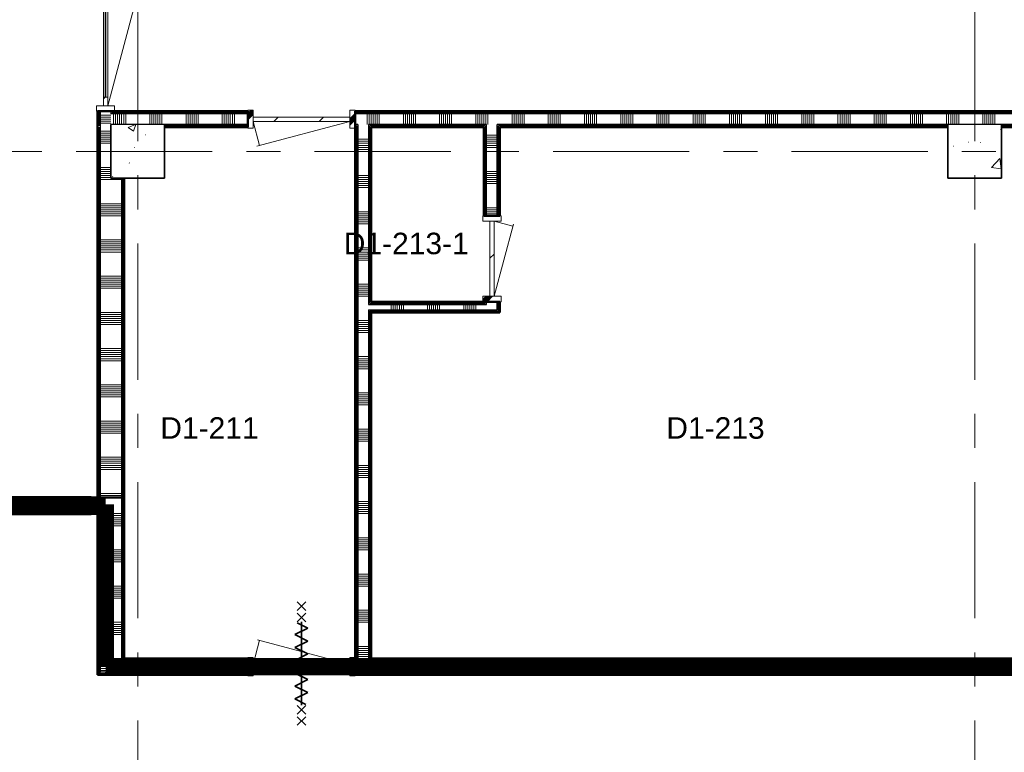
# Model space of a CAD drawing. Extents: x -2538 to 83400, y -8040 to 61900.
# Tile 91 of 105: x 53500 to 62675, y 41202 to 48027. Entities that reach past the tile are written whole.
import ezdxf

# ---------------------------------------------------------------- set-up
doc = ezdxf.new("R2010")
doc.units = 0
doc.header["$LTSCALE"] = 100
doc.linetypes.add('SCHEIDING_BRANDWEREND60', pattern=[3.2, 0.8, -1.6, 0.8])
doc.linetypes.add('stramien', pattern=[22.225, 12.7, -3.175, 3.175, -3.175])
for name, color, linetype, lineweight in [('00---0--FM-RUIMTENR', 7, 'Continuous', 18), ('BA20----_WANDEN', 14, 'Continuous', 50), ('BL$7A---_STRAMIEN', 7, 'Continuous', 18), ('BL20----_WANDEN', 7, 'Continuous', 25), ('BL28----_CONSTRUCTIES', 4, 'Continuous', 18), ('BL30----_BRANDSYMBOLEN', 14, 'Continuous', 35), ('BL30----_KOZIJNEN', 14, 'Continuous', 25), ('BL40----_BRANDWERENDESCHEIDING_60MIN', 84, 'SCHEIDING_BRANDWEREND60', 158)]:
    doc.layers.add(name, color=color, linetype=linetype, lineweight=lineweight)
doc.styles.add('Arial', font='arial.ttf', dxfattribs={"height": 200})
pattern_1 = [(50, (1253.4, 5927.3), (728.7365, -63.756), [76.2, -838.2]), (355, (1253.4, 5927.3), (-140.9716, 764.2276), [60.96, -670.56]), (100.451, (1314.1, 5922), (587.77, 700.467), [64.76, -712.36]), (46.184, (1253.4, 6130.5), (1084.316, -168.171), [114.3, -1257.3]), (96.636, (1343.8, 6116.5), (949.61, 989.71), [97.14, -1068.54]), (351.184, (1253.4, 6130.5), (949.62, 989.701), [91.44, -1005.84]), (21, (1355, 6079.7), (606.458, -409.0606), [76.2, -838.2]), (326, (1355, 6079.7), (247.208, 736.753), [60.96, -670.56]), (71.451, (1405.5, 6045.6), (853.668, 327.6855), [64.76, -712.36]), (37.5, (1253.4, 5927.32), (12.3547, 338.2201), [3.353, -659.079, 3.353, -677.367, -673.1]), (37.5, (1253.4, 5927.32), (12.3547, 338.2201), [-1343.152, 3.353, -669.747]), (7.5, (1253.4, 5927.32), (267.2789, 400.7221), [3.353, -384.759, 3.353, -643.839, -256.54]), (7.5, (1253.4, 5927.32), (267.2789, 400.7221), [-1035.304, 3.353, -253.187]), (327.5, (1026.82, 5927.32), (542.3633, -22.9153), [3.353, -250.647, 3.353, -789.127, -1051.56]), (327.5, (1026.82, 5927.32), (542.3633, -22.9153), [-1046.48, 3.353, -1048.207]), (317.5, (925.22, 5927.3), (592.517, 101.707), [3.353, -326.847, 3.353, -522.935, -746.76]), (317.5, (925.22, 5927.3), (592.517, 101.707), [-856.488, 3.353, -743.407])]
pattern_2 = [(2e-13, (54225, 48287.5), (-2e-12, 500), []), (2e-13, (54225, 48237.5), (-2e-12, 500), []), (2e-13, (54225, 48187.5), (-2e-12, 500), []), (2e-13, (54225, 48137.5), (-2e-12, 500), [])]
pattern_3 = [(270, (60025, 47175), (500, 1e-12), []), (270, (59975, 47175), (500, 1e-12), []), (270, (59925, 47175), (500, 1e-12), []), (270, (59875, 47175), (500, 1e-12), [])]
pattern_4 = [(0, (54225, 42550), (0, 500), []), (0, (54225, 42500), (0, 500), []), (0, (54225, 42450), (0, 500), []), (0, (54225, 42400), (0, 500), [])]
pattern_5 = [(90, (59200, 41925), (-500, -2e-12), []), (90, (59250, 41925), (-500, -2e-12), []), (90, (59300, 41925), (-500, -2e-12), []), (90, (59350, 41925), (-500, -2e-12), [])]
pattern_6 = [(1e-13, (56625, 44350), (-9e-13, 500), []), (1e-13, (56625, 44300), (-9e-13, 500), []), (1e-13, (56625, 44250), (-9e-13, 500), []), (1e-13, (56625, 44200), (-9e-13, 500), [])]
pattern_7 = [(180, (57975, 46362.5), (-6e-14, -500), []), (180, (57975, 46412.5), (-6e-14, -500), []), (180, (57975, 46462.5), (-6e-14, -500), []), (180, (57975, 46512.5), (-6e-14, -500), [])]
pattern_8 = [(90, (57500, 45300), (-500, 3e-14), []), (90, (57550, 45300), (-500, 3e-14), []), (90, (57600, 45300), (-500, 3e-14), []), (90, (57650, 45300), (-500, 3e-14), [])]
pattern_9 = [(135, (42642.68, -53046.6), (-212.132, -212.132), [])]
pattern_10 = [(90, (49400, 43425), (-500, -1e-12), []), (90, (49450, 43425), (-500, -1e-12), []), (90, (49500, 43425), (-500, -1e-12), []), (90, (49550, 43425), (-500, -1e-12), [])]
pattern_11 = [(1e-13, (54225, 45100), (-1e-12, 500), []), (1e-13, (54225, 45050), (-1e-12, 500), []), (1e-13, (54225, 45000), (-1e-12, 500), []), (1e-13, (54225, 44950), (-1e-12, 500), [])]

# ---------------------------------------------------------------- blocks, each defined once
blk = doc.blocks.new('32_DR_AMC_s_dubbele deur met bovenpaneel_dt5 - 2550x2700-2848063-1')
at = {"layer": 'BL30----_KOZIJNEN', "lineweight": 18}
h = blk.add_hatch(dxfattribs=at)
h.set_pattern_fill('FP_397', color=256, style=0, pattern_type=2)
h.set_pattern_definition([(135, (42642.7, -53046.6), (-500, -500), []), (135, (42642.7, -52876.6), (-500, -500), []), (135, (42642.7, -52866.6), (-500, -500), []), (135, (42642.7, -52856.6), (-500, -500), []), (135, (42642.7, -52846.6), (-500, -500), []), (135, (42642.7, -52836.6), (-500, -500), []), (135, (42642.7, -52826.6), (-500, -500), []), (135, (42642.7, -52816.6), (-500, -500), [])])
h.paths.add_polyline_path([(1395, -85), (1395, 85), (1345, 85), (1345, -85)], flags=0)
h.paths.add_polyline_path([(-1105, -85), (-1105, 85), (-1155, 85), (-1155, -85)], flags=0)
h = blk.add_hatch(dxfattribs=at)
h.set_pattern_fill('FP_396', color=256, style=0, pattern_type=2)
h.set_pattern_definition(pattern_9)
h.paths.add_polyline_path([(120, -20), (120, 20), (40, 20), (40, -20)], flags=0)
h.paths.add_polyline_path([(-1025, 20), (-1105, 20), (-1105, -20), (-1025, -20)], flags=0)
h = blk.add_hatch(dxfattribs=at)
h.set_pattern_fill('FP_396', color=256, style=0, pattern_type=2)
h.set_pattern_definition(pattern_9)
h.paths.add_polyline_path([(1345, 20), (1265, 20), (1265, -20), (1345, -20)], flags=0)
h.paths.add_polyline_path([(200, 20), (120, 20), (120, -20), (200, -20)], flags=0)
for p, q in [((-1105, 20), (57.3, 331.4)), ((120, 20), (37.9, 326.2)), ((120, 20), (202.1, 326.2)), ((1345, 20), (182.7, 331.4)), ((-1155, 85), (-1155, -85)), ((-1105, 85), (-1155, 85)), ((-1105, -85), (-1105, 85)), ((-1025, 20), (-1105, 20)), ((-1105, 20), (-1105, -20)), ((-1025, -20), (-1025, 20)), ((-1025, 20), (40, 20)), ((40, 3), (-1025, 3)), ((-1025, 3), (-1025, -3)), ((120, 20), (40, 20)), ((40, 20), (40, -20)), ((40, -3), (40, 3)), ((120, -20), (120, 20)), ((200, 20), (120, 20)), ((120, 20), (120, -20)), ((200, -20), (200, 20)), ((200, 20), (1265, 20)), ((1265, 3), (200, 3)), ((200, 3), (200, -3)), ((1345, 20), (1265, 20)), ((1265, 20), (1265, -20)), ((1265, -3), (1265, 3)), ((1395, 85), (1345, 85)), ((1345, 85), (1345, -85)), ((1345, -20), (1345, 20)), ((1395, -85), (1395, 85)), ((-1155, -85), (-1105, -85)), ((-1105, -20), (-1025, -20)), ((-1025, -3), (40, -3)), ((40, -20), (-1025, -20)), ((40, -20), (120, -20)), ((120, -20), (200, -20)), ((200, -3), (1265, -3)), ((1265, -20), (200, -20)), ((1265, -20), (1345, -20)), ((1345, -85), (1395, -85))]:
    blk.add_line(p, q, dxfattribs=at)
blk = doc.blocks.new('32_DR_AMC_s_enkele deur_R_dt1 - 1000x2160-2902879-1')
at = {"layer": 'BL30----_KOZIJNEN', "lineweight": 18}
h = blk.add_hatch(dxfattribs=at)
h.set_pattern_fill('FP_399', color=256, style=0, pattern_type=2)
h.set_pattern_definition([(225, (54871.6, 41172.7), (500, -500), []), (225, (54701.6, 41172.7), (500, -500), []), (225, (54691.6, 41172.7), (500, -500), []), (225, (54681.6, 41172.7), (500, -500), []), (225, (54671.6, 41172.7), (500, -500), []), (225, (54661.6, 41172.7), (500, -500), []), (225, (54651.6, 41172.7), (500, -500), []), (225, (54641.6, 41172.7), (500, -500), [])])
h.paths.add_polyline_path([(-500, 85), (-500, -85), (-450, -85), (-450, 85)], flags=0)
h.paths.add_polyline_path([(500, 85), (450, 85), (450, -85), (500, -85)], flags=0)
h = blk.add_hatch(dxfattribs=at)
h.set_pattern_fill('FP_398', color=256, style=0, pattern_type=2)
h.set_pattern_definition([(225, (54871.6, 41172.68), (212.132, -212.132), [])])
h.paths.add_polyline_path([(-434.5, 20), (-450, 20), (-450, -20), (450, -20), (450, 20)], flags=0)
for p, q in [((-450, 20), (413.9, 251.5)), ((450, 20), (389.7, 245)), ((-450, 85), (-500, 85)), ((-500, 85), (-500, -85)), ((-450, -85), (-450, 85)), ((450, 20), (-450, 20)), ((-450, 20), (-450, -20)), ((500, 85), (450, 85)), ((450, 85), (450, -85)), ((450, -20), (450, 20)), ((500, -85), (500, 85)), ((-500, -85), (-450, -85)), ((-450, -20), (450, -20)), ((450, -85), (500, -85))]:
    blk.add_line(p, q, dxfattribs=at)
blk = doc.blocks.new('32_DR_AMC_s_enkele deur_L_dt1 - 800x2160-2894260-1')
at = {"layer": 'BL30----_KOZIJNEN', "lineweight": 18}
h = blk.add_hatch(dxfattribs=at)
h.set_pattern_fill('FP_401', color=256, style=0, pattern_type=2)
h.set_pattern_definition([(135, (39872.7, -56646.6), (-500, -500), []), (135, (39872.7, -56476.6), (-500, -500), []), (135, (39872.7, -56466.6), (-500, -500), []), (135, (39872.7, -56456.6), (-500, -500), []), (135, (39872.7, -56446.6), (-500, -500), []), (135, (39872.7, -56436.6), (-500, -500), []), (135, (39872.7, -56426.6), (-500, -500), []), (135, (39872.7, -56416.6), (-500, -500), [])])
h.paths.add_polyline_path([(400, -85), (400, 85), (350, 85), (350, -85)], flags=0)
h.paths.add_polyline_path([(-350, 85), (-400, 85), (-400, -85), (-350, -85)], flags=0)
h = blk.add_hatch(dxfattribs=at)
h.set_pattern_fill('FP_400', color=256, style=0, pattern_type=2)
h.set_pattern_definition([(135, (39872.68, -56646.6), (-212.132, -212.132), [])])
h.paths.add_polyline_path([(350, -20), (350, 20), (-350, 20), (-350, -20), (338.7, -20)], flags=0)
for p, q in [((-350, 20), (-303.1, 195)), ((350, 20), (-322.4, 200.2)), ((-350, 85), (-400, 85)), ((-400, 85), (-400, -85)), ((-350, -85), (-350, 85)), ((350, 20), (-350, 20)), ((-350, 20), (-350, -20)), ((400, 85), (350, 85)), ((350, 85), (350, -85)), ((350, -20), (350, 20)), ((400, -85), (400, 85)), ((-400, -85), (-350, -85)), ((-350, -20), (350, -20)), ((350, -85), (400, -85))]:
    blk.add_line(p, q, dxfattribs=at)
blk = doc.blocks.new('32_DR_AMC_s_enkele deur_L_dt1 - 1000x2160_wbdbo60-2935170-1')
at = {"layer": 'BL30----_KOZIJNEN', "lineweight": 18}
h = blk.add_hatch(dxfattribs=at)
h.set_pattern_fill('FP_518', color=256, style=0, pattern_type=2)
h.set_pattern_definition([(45, (-54871.6, -36072.7), (-500, 500), []), (45, (-54701.6, -36072.7), (-500, 500), []), (45, (-54691.6, -36072.7), (-500, 500), []), (45, (-54681.6, -36072.7), (-500, 500), []), (45, (-54671.6, -36072.7), (-500, 500), []), (45, (-54661.6, -36072.7), (-500, 500), []), (45, (-54651.6, -36072.7), (-500, 500), []), (45, (-54641.6, -36072.7), (-500, 500), [])])
h.paths.add_polyline_path([(500, -85), (500, 85), (450, 85), (450, -85)], flags=0)
h.paths.add_polyline_path([(-500, -85), (-450, -85), (-450, 85), (-500, 85)], flags=0)
h = blk.add_hatch(dxfattribs=at)
h.set_pattern_fill('FP_517', color=256, style=0, pattern_type=2)
h.set_pattern_definition([(45, (-54871.6, -36072.68), (-212.132, 212.132), [])])
h.paths.add_polyline_path([(450, -20), (450, 20), (-450, 20), (-450, -20), (434.5, -20)], flags=0)
at = {"layer": 'BL30----_BRANDSYMBOLEN'}
for p, q in [((-40, 603.6), (40, 523.6)), ((40, 603.6), (-40, 523.6)), ((40, 498.7), (-40, 418.6)), ((-40, 498.7), (40, 418.6)), ((60, 358.6), (-40, 408.6)), ((0, 416.3), (0, -358.7)), ((0, 416.3), (0, -358.7)), ((-60, 298.6), (60, 358.6)), ((60, 238.6), (-60, 298.6)), ((-60, 178.6), (60, 238.6)), ((60, 118.6), (-60, 178.6)), ((-60, 58.6), (60, 118.6)), ((60, -1.4), (-60, 58.6)), ((-60, -61.4), (60, -1.4)), ((60, -121.4), (-60, -61.4)), ((-60, -181.4), (60, -121.4)), ((60, -241.4), (-60, -181.4)), ((-60, -301.4), (60, -241.4)), ((40, -351.4), (-60, -301.4)), ((-40, -361.4), (40, -441.4)), ((40, -361.4), (-40, -441.4)), ((-40, -466.4), (40, -546.4)), ((40, -466.4), (-40, -546.4))]:
    blk.add_line(p, q, dxfattribs=at)
at = {"layer": 'BL30----_KOZIJNEN', "lineweight": 18}
for p, q in [((-450, 20), (-389.7, 245)), ((450, 20), (-409, 250.2)), ((-450, 85), (-500, 85)), ((-500, 85), (-500, -85)), ((-450, -85), (-450, 85)), ((450, 20), (-450, 20)), ((-450, 20), (-450, -20)), ((500, 85), (450, 85)), ((450, 85), (450, -85)), ((450, -20), (450, 20)), ((500, -85), (500, 85)), ((-500, -85), (-450, -85)), ((-450, -20), (450, -20)), ((450, -85), (500, -85))]:
    blk.add_line(p, q, dxfattribs=at)
blk = doc.blocks.new('32_WN_AMC_s_raam met bovenlicht - 1166x2660 bovenlicht 1440_wbdbo60-2935472-1')
at = {"layer": 'BL30----_KOZIJNEN', "lineweight": 18}
h = blk.add_hatch(dxfattribs=at)
h.set_pattern_fill('FP_1388', color=256, style=0, pattern_type=2)
h.set_pattern_definition([(225, (52329.6, 37572.7), (500, -500), []), (225, (52159.6, 37572.7), (500, -500), []), (225, (52149.6, 37572.7), (500, -500), []), (225, (52139.6, 37572.7), (500, -500), []), (225, (52129.6, 37572.7), (500, -500), []), (225, (52119.6, 37572.7), (500, -500), []), (225, (52109.6, 37572.7), (500, -500), []), (225, (52099.6, 37572.7), (500, -500), [])])
h.paths.add_polyline_path([(-523, 85), (-583, 85), (-583, -85), (-523, -85)], flags=0)
h.paths.add_polyline_path([(583, 85), (523, 85), (523, -85), (583, -85)], flags=0)
for p, q in [((-583, 85), (-523, 85)), ((-583, -85), (-583, 85)), ((-523, 85), (-523, -85)), ((-523, 85), (523, 85)), ((-523, -3), (-523, 3)), ((-523, 3), (523, 3)), ((523, 85), (583, 85)), ((523, -85), (523, 85)), ((523, 3), (523, -3)), ((583, 85), (583, -85)), ((-523, -85), (-583, -85)), ((523, -3), (-523, -3)), ((523, -85), (-523, -85)), ((583, -85), (523, -85))]:
    blk.add_line(p, q, dxfattribs=at)

msp = doc.modelspace()

# ---------------------------------------------------------------- hatches: boundary and pattern name
at = {"layer": 'BA20----_WANDEN', "lineweight": 18}
h = msp.add_hatch(dxfattribs=at)
h.set_pattern_fill('FP_201', color=256, angle=90, style=0, pattern_type=2)
h.set_pattern_definition(pattern_2)
h.paths.add_polyline_path([(54237.5, 47025), (54237.5, 47175), (54225, 47175), (54225, 47025)], flags=0)
h.paths.add_polyline_path([(54237.5, 49725), (54237.5, 49950), (54225, 49950), (54225, 49725)], flags=0)
h = msp.add_hatch(dxfattribs=at)
h.set_pattern_fill('FP_201', color=256, angle=90, style=0, pattern_type=2)
h.set_pattern_definition(pattern_2)
h.paths.add_polyline_path([(54250, 47037.5), (54250, 47175), (54237.5, 47175), (54237.5, 47037.5)], flags=0)
h.paths.add_polyline_path([(54250, 49725), (54250, 49950), (54237.5, 49950), (54237.5, 49725)], flags=0)
h = msp.add_hatch(dxfattribs=at)
h.set_pattern_fill('FP_202', color=256, angle=90, style=0, pattern_type=2)
h.set_pattern_definition([(2e-13, (54225, 48487.5), (-1e-12, 337.5), []), (2e-13, (54225, 48468.75), (-1e-12, 337.5), []), (2e-13, (54225, 48450), (-1e-12, 337.5), []), (2e-13, (54225, 48431.25), (-1e-12, 337.5), []), (2e-13, (54225, 48412.5), (-1e-12, 337.5), []), (2e-13, (54225, 48393.75), (-1e-12, 337.5), []), (2e-13, (54225, 48375), (-1e-12, 337.5), [])])
h.paths.add_polyline_path([(54350, 47050), (54350, 47175), (54250, 47175), (54250, 47050)], flags=0)
h.paths.add_polyline_path([(54325, 49725), (54325, 49950), (54250, 49950), (54250, 49725)], flags=0)
h = msp.add_hatch(dxfattribs=at)
h.set_pattern_fill('FP_203', color=256, angle=-270, style=0, pattern_type=2)
h.set_pattern_definition(pattern_3)
h.paths.add_polyline_path([(66050, 47150), (66062.5, 47150), (66062.5, 47162.5), (65775, 47162.5), (65775, 47150)], flags=0)
h.paths.add_polyline_path([(64725, 47150), (64725, 47162.5), (56625, 47162.5), (56625, 47150), (62885.8, 47150)], flags=0)
h.paths.add_polyline_path([(54455.5, 47150), (55625, 47150), (55625, 47162.5), (54362.5, 47162.1), (54362.5, 47150), (54375, 47150)], flags=0)
h = msp.add_hatch(dxfattribs=at)
h.set_pattern_fill('FP_203', color=256, angle=-270, style=0, pattern_type=2)
h.set_pattern_definition(pattern_3)
h.paths.add_polyline_path([(66062.5, 47162.5), (66075, 47162.5), (66075, 47175), (65775, 47175), (65775, 47162.5)], flags=0)
h.paths.add_polyline_path([(64725, 47162.5), (64725, 47175), (56625, 47175), (56625, 47162.5), (62885.8, 47162.5)], flags=0)
h.paths.add_polyline_path([(55625, 47162.5), (55625, 47175), (54375, 47175), (54375, 47162.5), (54455.5, 47162.5)], flags=0)
h = msp.add_hatch(dxfattribs=at)
h.set_pattern_fill('FP_204', color=256, angle=-270, style=0, pattern_type=2)
h.set_pattern_definition([(270, (60225, 47175), (337.5, 9e-13), []), (270, (60206.25, 47175), (337.5, 9e-13), []), (270, (60187.5, 47175), (337.5, 9e-13), []), (270, (60168.75, 47175), (337.5, 9e-13), []), (270, (60150, 47175), (337.5, 9e-13), []), (270, (60131.25, 47175), (337.5, 9e-13), []), (270, (60112.5, 47175), (337.5, 9e-13), [])])
h.paths.add_polyline_path([(54350, 47050), (55625, 47050), (55625, 47150), (54350, 47150)], flags=0)
h.paths.add_polyline_path([(62650, 47050), (64725, 47050), (64725, 47150), (56625, 47150), (56625, 47050), (62150, 47050)], flags=0)
h.paths.add_polyline_path([(66050, 47050), (66050, 47150), (65775, 47150), (65775, 47050), (65950, 47050)], flags=0)
h = msp.add_hatch(dxfattribs=at)
h.set_pattern_fill('FP_1278', color=256, angle=90, style=0, pattern_type=2)
h.set_pattern_definition(pattern_11)
h.paths.add_polyline_path([(54237.5, 43575), (54237.5, 47025), (54225, 47025), (54225, 43575)], flags=0)
h = msp.add_hatch(dxfattribs=at)
h.set_pattern_fill('FP_1278', color=256, angle=90, style=0, pattern_type=2)
h.set_pattern_definition(pattern_11)
h.paths.add_polyline_path([(54250, 43575), (54250, 47037.5), (54237.5, 47037.5), (54237.5, 43575)], flags=0)
h = msp.add_hatch(dxfattribs=at)
h.set_pattern_fill('FP_1279', color=256, angle=90, style=0, pattern_type=2)
h.set_pattern_definition([(1e-13, (54225, 45300), (-8e-13, 337.5), []), (1e-13, (54225, 45281.25), (-8e-13, 337.5), []), (1e-13, (54225, 45262.5), (-8e-13, 337.5), []), (1e-13, (54225, 45243.75), (-8e-13, 337.5), []), (1e-13, (54225, 45225), (-8e-13, 337.5), []), (1e-13, (54225, 45206.25), (-8e-13, 337.5), []), (1e-13, (54225, 45187.5), (-8e-13, 337.5), [])])
h.paths.add_polyline_path([(54250, 43575), (54450, 43575), (54450, 46550), (54350, 46550), (54350, 47050), (54250, 47050), (54250, 43814.5)], flags=0)
h = msp.add_hatch(dxfattribs=at)
h.set_pattern_fill('FP_203', color=256, angle=-270, style=0, pattern_type=2)
h.set_pattern_definition(pattern_3)
h.paths.add_polyline_path([(65937.5, 47037.5), (65950, 47037.5), (65950, 47050), (65775, 47050), (65775, 47037.5)], flags=0)
h.paths.add_polyline_path([(64725, 47037.5), (64725, 47050), (62650, 47050), (62650, 47037.5), (62885.8, 47037.5)], flags=0)
h.paths.add_polyline_path([(62150, 47037.5), (62150, 47050), (57950, 47050), (57950, 47037.5), (60075.7, 47037.5)], flags=0)
h.paths.add_polyline_path([(56750, 47037.5), (57850, 47037.5), (57850, 47050), (56750, 47050)], flags=0)
h.paths.add_polyline_path([(56625, 47037.5), (56650, 47037.5), (56650, 47050), (56625, 47050)], flags=0)
h.paths.add_polyline_path([(54850, 47037.5), (55625, 47037.5), (55625, 47050), (54850, 47050)], flags=0)
h = msp.add_hatch(dxfattribs=at)
h.set_pattern_fill('FP_203', color=256, angle=-270, style=0, pattern_type=2)
h.set_pattern_definition(pattern_3)
h.paths.add_polyline_path([(65925, 47025), (65937.5, 47025), (65937.5, 47037.5), (65775, 47037.5), (65775, 47025)], flags=0)
h.paths.add_polyline_path([(64725, 47025), (64725, 47037.5), (62650, 47037.5), (62650, 47025), (62885.8, 47025)], flags=0)
h.paths.add_polyline_path([(62150, 47025), (62150, 47037.5), (57962.5, 47037.5), (57962.5, 47025), (60075.7, 47025)], flags=0)
h.paths.add_polyline_path([(56775, 47025), (57837.5, 47025), (57837.5, 47037.5), (56762.5, 47037.5), (56762.5, 47025)], flags=0)
h.paths.add_polyline_path([(56625, 47025), (56637.5, 47025), (56637.5, 47037.5), (56625, 47037.5)], flags=0)
h.paths.add_polyline_path([(55625, 47025), (55625, 47037.5), (54850, 47037.5), (54850, 47025)], flags=0)
h = msp.add_hatch(dxfattribs=at)
h.set_pattern_fill('FP_241', color=256, angle=90, style=0, pattern_type=2)
h.set_pattern_definition(pattern_6)
h.paths.add_polyline_path([(56625, 42075), (56637.5, 42075), (56637.5, 47025), (56625, 47025), (56625, 42140.7)], flags=0)
h = msp.add_hatch(dxfattribs=at)
h.set_pattern_fill('FP_241', color=256, angle=90, style=0, pattern_type=2)
h.set_pattern_definition(pattern_6)
h.paths.add_polyline_path([(56637.5, 42062.5), (56650, 42062.5), (56650, 47037.5), (56637.5, 47037.5), (56637.5, 42075)], flags=0)
h = msp.add_hatch(dxfattribs=at)
h.set_pattern_fill('FP_242', color=256, angle=90, style=0, pattern_type=2)
h.set_pattern_definition([(1e-13, (56625, 44550), (-6e-13, 337.5), []), (1e-13, (56625, 44531.25), (-6e-13, 337.5), []), (1e-13, (56625, 44512.5), (-6e-13, 337.5), []), (1e-13, (56625, 44493.75), (-6e-13, 337.5), []), (1e-13, (56625, 44475), (-6e-13, 337.5), []), (1e-13, (56625, 44456.25), (-6e-13, 337.5), []), (1e-13, (56625, 44437.5), (-6e-13, 337.5), [])])
h.paths.add_polyline_path([(56750, 42050), (56750, 47050), (56650, 47050), (56650, 42050)], flags=0)
h = msp.add_hatch(dxfattribs=at)
h.set_pattern_fill('FP_241', color=256, angle=90, style=0, pattern_type=2)
h.set_pattern_definition(pattern_6)
h.paths.add_polyline_path([(56750, 42062.5), (56762.5, 42062.5), (56762.5, 45325), (56750, 45325), (56750, 42075)], flags=0)
h.paths.add_polyline_path([(56750, 45375), (56762.5, 45375), (56762.5, 47037.5), (56750, 47037.5), (56750, 46604.2)], flags=0)
h = msp.add_hatch(dxfattribs=at)
h.set_pattern_fill('FP_241', color=256, angle=90, style=0, pattern_type=2)
h.set_pattern_definition(pattern_6)
h.paths.add_polyline_path([(56762.5, 42075), (56775, 42075), (56775, 45312.5), (56762.5, 45312.5), (56762.5, 42140.7)], flags=0)
h.paths.add_polyline_path([(56775, 45387.5), (56775, 47025), (56762.5, 47025), (56762.5, 45387.5)], flags=0)
h = msp.add_hatch(dxfattribs=at)
h.set_pattern_fill('FP_243', color=256, angle=90, style=0, pattern_type=2)
h.set_pattern_definition(pattern_7)
h.paths.add_polyline_path([(57837.5, 45387.5), (57837.5, 45400), (57825, 45400), (57825, 45387.5)], flags=0)
h.paths.add_polyline_path([(57837.5, 46200), (57837.5, 47025), (57825, 47025), (57825, 46200)], flags=0)
h = msp.add_hatch(dxfattribs=at)
h.set_pattern_fill('FP_243', color=256, angle=90, style=0, pattern_type=2)
h.set_pattern_definition(pattern_7)
h.paths.add_polyline_path([(57850, 45375), (57850, 45400), (57837.5, 45400), (57837.5, 45375)], flags=0)
h.paths.add_polyline_path([(57850, 46200), (57850, 47037.5), (57837.5, 47037.5), (57837.5, 46200)], flags=0)
h = msp.add_hatch(dxfattribs=at)
h.set_pattern_fill('FP_244', color=256, angle=90, style=0, pattern_type=2)
h.set_pattern_definition([(180, (57975, 46162.5), (-4e-14, -337.5), []), (180, (57975, 46181.25), (-4e-14, -337.5), []), (180, (57975, 46200), (-4e-14, -337.5), []), (180, (57975, 46218.75), (-4e-14, -337.5), []), (180, (57975, 46237.5), (-4e-14, -337.5), []), (180, (57975, 46256.25), (-4e-14, -337.5), []), (180, (57975, 46275), (-4e-14, -337.5), [])])
h.paths.add_polyline_path([(57850, 45325), (57950, 45325), (57950, 45400), (57850, 45400), (57850, 45375)], flags=0)
h.paths.add_polyline_path([(57850, 46200), (57950, 46200), (57950, 47050), (57850, 47050), (57850, 46604.2)], flags=0)
h = msp.add_hatch(dxfattribs=at)
h.set_pattern_fill('FP_243', color=256, angle=90, style=0, pattern_type=2)
h.set_pattern_definition(pattern_7)
h.paths.add_polyline_path([(57962.5, 45312.5), (57962.5, 45400), (57950, 45400), (57950, 45312.5)], flags=0)
h.paths.add_polyline_path([(57962.5, 46200), (57962.5, 47037.5), (57950, 47037.5), (57950, 46200)], flags=0)
h = msp.add_hatch(dxfattribs=at)
h.set_pattern_fill('FP_243', color=256, angle=90, style=0, pattern_type=2)
h.set_pattern_definition(pattern_7)
h.paths.add_polyline_path([(57975, 45300), (57975, 45400), (57962.5, 45400), (57962.5, 45300)], flags=0)
h.paths.add_polyline_path([(57962.5, 46200), (57975, 46200), (57975, 47025), (57962.5, 47025), (57962.5, 46604.2)], flags=0)
h = msp.add_hatch(dxfattribs=at)
h.set_pattern_fill('FP_1278', color=256, angle=90, style=0, pattern_type=2)
h.set_pattern_definition(pattern_11)
h.paths.add_polyline_path([(54462.5, 43575), (54462.5, 46550), (54450, 46550), (54450, 43575), (54455.5, 43575)], flags=0)
h = msp.add_hatch(dxfattribs=at)
h.set_pattern_fill('FP_1278', color=256, angle=90, style=0, pattern_type=2)
h.set_pattern_definition(pattern_11)
h.paths.add_polyline_path([(54475, 43575), (54475, 46550), (54462.5, 46550), (54462.5, 43575)], flags=0)
h = msp.add_hatch(dxfattribs=at)
h.set_pattern_fill('FP_246', color=256, angle=90, style=0, pattern_type=2)
h.set_pattern_definition([(90, (57300, 45300), (-337.5, 2e-14), []), (90, (57318.75, 45300), (-337.5, 2e-14), []), (90, (57337.5, 45300), (-337.5, 2e-14), []), (90, (57356.25, 45300), (-337.5, 2e-14), []), (90, (57375, 45300), (-337.5, 2e-14), []), (90, (57393.75, 45300), (-337.5, 2e-14), []), (90, (57412.5, 45300), (-337.5, 2e-14), [])])
h.paths.add_polyline_path([(57850, 45325), (57850, 45375), (56750, 45375), (56750, 45325), (57825, 45325)], flags=0)
h = msp.add_hatch(dxfattribs=at)
h.set_pattern_fill('FP_245', color=256, angle=90, style=0, pattern_type=2)
h.set_pattern_definition(pattern_8)
h.paths.add_polyline_path([(57825, 45375), (57837.5, 45375), (57837.5, 45387.5), (56762.5, 45387.5), (56762.5, 45375), (57265.6, 45375)], flags=0)
h = msp.add_hatch(dxfattribs=at)
h.set_pattern_fill('FP_245', color=256, angle=90, style=0, pattern_type=2)
h.set_pattern_definition(pattern_8)
h.paths.add_polyline_path([(56762.5, 45312.5), (57950, 45312.5), (57950, 45325), (56762.5, 45325)], flags=0)
h = msp.add_hatch(dxfattribs=at)
h.set_pattern_fill('FP_245', color=256, angle=90, style=0, pattern_type=2)
h.set_pattern_definition(pattern_8)
h.paths.add_polyline_path([(56775, 45387.5), (57825, 45387.5), (57825, 45400), (56775, 45400)], flags=0)
h = msp.add_hatch(dxfattribs=at)
h.set_pattern_fill('FP_245', color=256, angle=90, style=0, pattern_type=2)
h.set_pattern_definition(pattern_8)
h.paths.add_polyline_path([(56775, 45300), (57962.5, 45300), (57962.5, 45312.5), (56775, 45312.5)], flags=0)
h = msp.add_hatch(dxfattribs=at)
h.set_pattern_fill('FP_793', color=256, angle=90, style=0, pattern_type=2)
h.set_pattern_definition([(90, (49200, 43425), (-337.5, -1e-12), []), (90, (49218.75, 43425), (-337.5, -1e-12), []), (90, (49237.5, 43425), (-337.5, -1e-12), []), (90, (49256.25, 43425), (-337.5, -1e-12), []), (90, (49275, 43425), (-337.5, -1e-12), []), (90, (49293.75, 43425), (-337.5, -1e-12), []), (90, (49312.5, 43425), (-337.5, -1e-12), [])])
h.paths.add_polyline_path([(54225, 43450), (54250, 43450), (54250, 43550), (54166, 43550), (54166, 43450)], flags=0)
h.paths.add_polyline_path([(52900, 43450), (53000, 43450), (53000, 43550), (52900, 43550)], flags=0)
h.paths.add_polyline_path([(48400, 43450), (48500, 43450), (48500, 43550), (48400, 43550)], flags=0)
h.paths.add_polyline_path([(47234, 43450), (47234, 43550), (46650, 43550), (46650, 43450)], flags=0)
h.paths.add_polyline_path([(44550, 43450), (44550, 43550), (44150, 43550), (44150, 43450), (44268.9, 43450)], flags=0)
h = msp.add_hatch(dxfattribs=at)
h.set_pattern_fill('FP_792', color=256, angle=90, style=0, pattern_type=2)
h.set_pattern_definition(pattern_10)
h.paths.add_polyline_path([(54166, 43550), (54237.5, 43550), (54237.5, 43562.5), (54166, 43562.5)], flags=0)
h.paths.add_polyline_path([(52900, 43550), (53000, 43550), (53000, 43562.5), (52900, 43562.5)], flags=0)
h.paths.add_polyline_path([(48500, 43550), (48500, 43562.5), (48400, 43562.5), (48400, 43550)], flags=0)
h.paths.add_polyline_path([(47234, 43550), (47234, 43562.5), (46650, 43562.5), (46650, 43550)], flags=0)
h.paths.add_polyline_path([(44175, 43550), (44550, 43550), (44550, 43562.5), (44162.5, 43562.5), (44162.5, 43550)], flags=0)
h = msp.add_hatch(dxfattribs=at)
h.set_pattern_fill('FP_792', color=256, angle=90, style=0, pattern_type=2)
h.set_pattern_definition(pattern_10)
h.paths.add_polyline_path([(54225, 43562.5), (54225, 43575), (54166, 43575), (54166, 43562.5)], flags=0)
h.paths.add_polyline_path([(52900, 43562.5), (53000, 43562.5), (53000, 43575), (52900, 43575)], flags=0)
h.paths.add_polyline_path([(48400, 43562.5), (48500, 43562.5), (48500, 43575), (48400, 43575)], flags=0)
h.paths.add_polyline_path([(46650, 43562.5), (47234, 43562.5), (47234, 43575), (46650, 43575)], flags=0)
h.paths.add_polyline_path([(44175, 43562.5), (44550, 43562.5), (44550, 43575), (44175, 43575)], flags=0)
h = msp.add_hatch(dxfattribs=at)
h.set_pattern_fill('FP_205', color=256, angle=90, style=0, pattern_type=2)
h.set_pattern_definition(pattern_4)
h.paths.add_polyline_path([(54237.5, 41925), (54237.5, 43437.5), (54225, 43437.5), (54225, 41925)], flags=0)
h.paths.add_polyline_path([(54237.5, 43562.5), (54237.5, 43575), (54225, 43575), (54225, 43562.5)], flags=0)
h = msp.add_hatch(dxfattribs=at)
h.set_pattern_fill('FP_205', color=256, angle=90, style=0, pattern_type=2)
h.set_pattern_definition(pattern_4)
h.paths.add_polyline_path([(54250, 41937.5), (54250, 43450), (54237.5, 43450), (54237.5, 41937.5)], flags=0)
h.paths.add_polyline_path([(54237.5, 43550), (54250, 43550), (54250, 43575), (54237.5, 43575), (54237.5, 43562.5)], flags=0)
h = msp.add_hatch(dxfattribs=at)
h.set_pattern_fill('FP_206', color=256, angle=90, style=0, pattern_type=2)
h.set_pattern_definition([(0, (54225, 42750), (0, 337.5), []), (0, (54225, 42731.25), (0, 337.5), []), (0, (54225, 42712.5), (0, 337.5), []), (0, (54225, 42693.75), (0, 337.5), []), (0, (54225, 42675), (0, 337.5), []), (0, (54225, 42656.25), (0, 337.5), []), (0, (54225, 42637.5), (0, 337.5), [])])
h.paths.add_polyline_path([(54250, 41950), (54450, 41950), (54450, 43575), (54250, 43575), (54250, 42140.7)], flags=0)
h = msp.add_hatch(dxfattribs=at)
h.set_pattern_fill('FP_205', color=256, angle=90, style=0, pattern_type=2)
h.set_pattern_definition(pattern_4)
h.paths.add_polyline_path([(54455.5, 42050), (54462.5, 42050), (54462.5, 43575), (54450, 43575), (54450, 42050)], flags=0)
h = msp.add_hatch(dxfattribs=at)
h.set_pattern_fill('FP_205', color=256, angle=90, style=0, pattern_type=2)
h.set_pattern_definition(pattern_4)
h.paths.add_polyline_path([(54475, 42062.5), (54475, 43575), (54462.5, 43575), (54462.5, 42062.5)], flags=0)
h = msp.add_hatch(dxfattribs=at)
h.set_pattern_fill('FP_792', color=256, angle=90, style=0, pattern_type=2)
h.set_pattern_definition(pattern_10)
h.paths.add_polyline_path([(54225, 43437.5), (54237.5, 43437.5), (54237.5, 43450), (54166, 43450), (54166, 43437.5)], flags=0)
h.paths.add_polyline_path([(52900, 43437.5), (53000, 43437.5), (53000, 43450), (52900, 43450)], flags=0)
h.paths.add_polyline_path([(48500, 43437.5), (48500, 43450), (48400, 43450), (48400, 43437.5)], flags=0)
h.paths.add_polyline_path([(47234, 43437.5), (47234, 43450), (46650, 43450), (46650, 43437.5)], flags=0)
h.paths.add_polyline_path([(44162.5, 43437.5), (44550, 43437.5), (44550, 43450), (44162.5, 43450)], flags=0)
h = msp.add_hatch(dxfattribs=at)
h.set_pattern_fill('FP_792', color=256, angle=90, style=0, pattern_type=2)
h.set_pattern_definition(pattern_10)
h.paths.add_polyline_path([(54225, 43425), (54225, 43437.5), (54166, 43437.5), (54166, 43425)], flags=0)
h.paths.add_polyline_path([(52900, 43425), (53000, 43425), (53000, 43437.5), (52900, 43437.5)], flags=0)
h.paths.add_polyline_path([(48400, 43425), (48500, 43425), (48500, 43437.5), (48400, 43437.5)], flags=0)
h.paths.add_polyline_path([(47234, 43425), (47234, 43437.5), (46650, 43437.5), (46650, 43425)], flags=0)
h.paths.add_polyline_path([(44268.9, 43425), (44550, 43425), (44550, 43437.5), (44175, 43437.5), (44175, 43425)], flags=0)
h = msp.add_hatch(dxfattribs=at)
h.set_pattern_fill('FP_240', color=256, angle=90, style=0, pattern_type=2)
h.set_pattern_definition([(90, (59000, 41925), (-337.5, -1e-12), []), (90, (59018.75, 41925), (-337.5, -1e-12), []), (90, (59037.5, 41925), (-337.5, -1e-12), []), (90, (59056.25, 41925), (-337.5, -1e-12), []), (90, (59075, 41925), (-337.5, -1e-12), []), (90, (59093.75, 41925), (-337.5, -1e-12), []), (90, (59112.5, 41925), (-337.5, -1e-12), [])])
h.paths.add_polyline_path([(63350, 41950), (63525, 41950), (63525, 42050), (56625, 42050), (56625, 41950), (63250, 41950)], flags=0)
h.paths.add_polyline_path([(55625, 41950), (55625, 42050), (54450, 42050), (54450, 41950), (54475, 41950)], flags=0)
h = msp.add_hatch(dxfattribs=at)
h.set_pattern_fill('FP_239', color=256, angle=90, style=0, pattern_type=2)
h.set_pattern_definition(pattern_5)
h.paths.add_polyline_path([(63525, 42050), (63525, 42062.5), (56750, 42062.5), (56750, 42050), (63237.1, 42050)], flags=0)
h.paths.add_polyline_path([(56625, 42050), (56650, 42050), (56650, 42062.5), (56625, 42062.5)], flags=0)
h.paths.add_polyline_path([(55625, 42050), (55625, 42062.5), (54462.5, 42062.5), (54462.5, 42050), (54475, 42050)], flags=0)
h = msp.add_hatch(dxfattribs=at)
h.set_pattern_fill('FP_239', color=256, angle=90, style=0, pattern_type=2)
h.set_pattern_definition(pattern_5)
h.paths.add_polyline_path([(63525, 42062.5), (63525, 42075), (56762.5, 42075), (56762.5, 42062.5), (63237.1, 42062.5)], flags=0)
h.paths.add_polyline_path([(56625, 42062.5), (56637.5, 42062.5), (56637.5, 42075), (56625, 42075)], flags=0)
h.paths.add_polyline_path([(55625, 42062.5), (55625, 42075), (54475, 42075), (54475, 42062.5)], flags=0)
h = msp.add_hatch(dxfattribs=at)
h.set_pattern_fill('FP_239', color=256, angle=90, style=0, pattern_type=2)
h.set_pattern_definition(pattern_5)
h.paths.add_polyline_path([(63375, 41925), (63525, 41925), (63525, 41937.5), (63362.5, 41937.5), (63362.5, 41925)], flags=0)
h.paths.add_polyline_path([(62885.8, 41925), (63237.5, 41925), (63237.1, 41937.5), (56625, 41937.5), (56625, 41925), (57265.6, 41925)], flags=0)
h.paths.add_polyline_path([(55625, 41925), (55625, 41937.5), (54237.5, 41937.5), (54237.5, 41925), (54475, 41925)], flags=0)
h = msp.add_hatch(dxfattribs=at)
h.set_pattern_fill('FP_239', color=256, angle=90, style=0, pattern_type=2)
h.set_pattern_definition(pattern_5)
h.paths.add_polyline_path([(63250, 41937.5), (63250, 41950), (56625, 41950), (56625, 41937.5), (63237.5, 41937.5)], flags=0)
h.paths.add_polyline_path([(63362.5, 41937.5), (63525, 41937.5), (63525, 41950), (63350, 41950), (63350, 41937.5)], flags=0)
h.paths.add_polyline_path([(55625, 41937.5), (55625, 41950), (54250, 41950), (54250, 41937.5), (54475, 41937.5)], flags=0)
at = {"layer": 'BL28----_CONSTRUCTIES'}
h = msp.add_hatch(dxfattribs=at)
h.set_pattern_fill('FP_1', color=256, style=0, pattern_type=2)
h.set_pattern_definition(pattern_1)
h.paths.add_polyline_path([(54850, 46550), (54850, 47050), (54350, 47050), (54350, 46550), (54475, 46550)], flags=0)
h = msp.add_hatch(dxfattribs=at)
h.set_pattern_fill('FP_1', color=256, style=0, pattern_type=2)
h.set_pattern_definition(pattern_1)
h.paths.add_polyline_path([(62150, 46550), (62650, 46550), (62650, 47050), (62150, 47050), (62150, 47025)], flags=0)

# ---------------------------------------------------------------- linework, layer by layer
at = {"layer": 'BL$7A---_STRAMIEN', "linetype": 'stramien'}
for p, q in [((54600, -2000), (54600, 60900)), ((62400, -2000), (62400, 60900)), ((-1537.7, 46800), (83400, 46800)), ((-1537.7, 46800), (83400, 46800))]:
    msp.add_line(p, q, dxfattribs=at)
at = {"layer": 'BL20----_WANDEN', "lineweight": 50}
for p, q in [((55625, 47175), (54225, 47175)), ((54225, 47175), (54225, 43575)), ((55625, 47025), (55625, 47175)), ((64725, 47175), (56625, 47175)), ((56625, 47175), (56625, 41925)), ((54850, 47025), (55625, 47025)), ((56775, 47025), (57825, 47025)), ((56775, 45400), (56775, 47025)), ((57825, 47025), (57825, 46200)), ((57975, 47025), (62150, 47025)), ((57975, 46200), (57975, 47025)), ((62650, 47025), (64725, 47025)), ((54475, 42075), (54475, 46550)), ((57825, 46200), (57975, 46200)), ((57975, 45400), (56775, 45400)), ((57975, 45300), (57975, 45400)), ((56775, 42075), (56775, 45300)), ((56775, 45300), (57975, 45300)), ((54166, 43575), (54166, 43425)), ((54166, 43575), (54475, 43575)), ((54166, 43425), (54225, 43425)), ((54225, 43425), (54225, 41925)), ((55625, 42075), (54475, 42075)), ((55625, 41925), (55625, 42075)), ((63525, 42075), (56775, 42075)), ((54225, 41925), (55625, 41925)), ((56625, 41925), (63225, 41925))]:
    msp.add_line(p, q, dxfattribs=at)
at = {"layer": 'BL20----_WANDEN'}
for p, q in [((54237.5, 47175), (54237.5, 47037.5)), ((54250, 47175), (54250, 43550)), ((54350, 47175), (54350, 47150)), ((54362.5, 47175), (54362.5, 47162.5)), ((55625, 47162.5), (54362.5, 47162.5)), ((64725, 47162.5), (56625, 47162.5)), ((55625, 47150), (54350, 47150)), ((64725, 47150), (56625, 47150)), ((54237.5, 47025), (54237.5, 43562.5)), ((54350, 46550), (54350, 47050)), ((55625, 47050), (54375, 47050)), ((54850, 47050), (54850, 47025)), ((55625, 47037.5), (54850, 47037.5)), ((56650, 47050), (56625, 47050)), ((56637.5, 47037.5), (56625, 47037.5)), ((56637.5, 47037.5), (56637.5, 42062.5)), ((56650, 47050), (56650, 42050)), ((57850, 47050), (56750, 47050)), ((56750, 47050), (56750, 45375)), ((57837.5, 47037.5), (56762.5, 47037.5)), ((56762.5, 47037.5), (56762.5, 45387.5)), ((57837.5, 46200), (57837.5, 47037.5)), ((57850, 46200), (57850, 47050)), ((64725, 47050), (57950, 47050)), ((57950, 46200), (57950, 47050)), ((62150, 47037.5), (57962.5, 47037.5)), ((57962.5, 46200), (57962.5, 47037.5)), ((62150, 47025), (62150, 47050)), ((62650, 47050), (62650, 47025)), ((64725, 47037.5), (62650, 47037.5)), ((54475, 46550), (54350, 46550)), ((54450, 46550), (54450, 42050)), ((54462.5, 46550), (54462.5, 42062.5)), ((56750, 45375), (57850, 45375)), ((56750, 45325), (56750, 42050)), ((56750, 45325), (57950, 45325)), ((56762.5, 45387.5), (57837.5, 45387.5)), ((57837.5, 45387.5), (57837.5, 45400)), ((57850, 45375), (57850, 45400)), ((57950, 45325), (57950, 45400)), ((57962.5, 45312.5), (57962.5, 45400)), ((56762.5, 45312.5), (56762.5, 42062.5)), ((56762.5, 45312.5), (57962.5, 45312.5)), ((54166, 43562.5), (54237.5, 43562.5)), ((54166, 43550), (54250, 43550)), ((54166, 43450), (54250, 43450)), ((54166, 43437.5), (54237.5, 43437.5)), ((54237.5, 43437.5), (54237.5, 41937.5)), ((54250, 43450), (54250, 41950)), ((54450, 42050), (55625, 42050)), ((54462.5, 42062.5), (55625, 42062.5)), ((56625, 42062.5), (56637.5, 42062.5)), ((63525, 42050), (56625, 42050)), ((56762.5, 42062.5), (63525, 42062.5)), ((54237.5, 41937.5), (55625, 41937.5)), ((54250, 41950), (55625, 41950)), ((56625, 41950), (66240, 41950)), ((56625, 41937.5), (63237.5, 41937.5))]:
    msp.add_line(p, q, dxfattribs=at)
at = {"layer": 'BL28----_CONSTRUCTIES', "lineweight": 25}
for p, q in [((54362.5, 47050), (54350, 47050)), ((54350, 47050), (54350, 47025)), ((54350, 47025), (54350, 46550)), ((54375, 47050), (54362.5, 47050)), ((54850, 47050), (54375, 47050)), ((54850, 47037.5), (54850, 47050)), ((54850, 47025), (54850, 47037.5)), ((62650, 47050), (62150, 47050)), ((62150, 47050), (62150, 47037.5)), ((62150, 47037.5), (62150, 47025)), ((62650, 47037.5), (62650, 47050)), ((62650, 47025), (62650, 47037.5)), ((54350, 46550), (54450, 46550)), ((54450, 46550), (54462.5, 46550)), ((54462.5, 46550), (54475, 46550))]:
    msp.add_line(p, q, dxfattribs=at)
at = {"layer": 'BL28----_CONSTRUCTIES', "lineweight": 35}
for p, q in [((54850, 46550), (54850, 47025)), ((62150, 47025), (62150, 46550)), ((62650, 46550), (62650, 47025)), ((54475, 46550), (54850, 46550)), ((62150, 46550), (62650, 46550))]:
    msp.add_line(p, q, dxfattribs=at)
at = {"layer": 'BL40----_BRANDWERENDESCHEIDING_60MIN', "const_width": 160}
msp.add_lwpolyline([(54300, 43512.8), (54300, 42000)], dxfattribs=at)
at = {"layer": 'BL40----_BRANDWERENDESCHEIDING_60MIN', "const_width": 160, "flags": 128}
for points in [[(40600, 43500), (54300, 43500)], [(77855, 42000), (54300, 42000)]]:
    msp.add_lwpolyline(points, dxfattribs=at)

# ---------------------------------------------------------------- block references
at = {"layer": 'BL30----_KOZIJNEN'}
for name, p, rotation in [('32_DR_AMC_s_dubbele deur met bovenpaneel_dt5 - 2550x2700-2848063-1', (54300, 48570), 269.9999999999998), ('32_DR_AMC_s_enkele deur_R_dt1 - 1000x2160-2902879-1', (56125, 47100), 180), ('32_DR_AMC_s_enkele deur_L_dt1 - 800x2160-2894260-1', (57900, 45800), 270), ('32_WN_AMC_s_raam met bovenlicht - 1166x2660 bovenlicht 1440_wbdbo60-2935472-1', (53583, 43500), 180)]:
    msp.add_blockref(name, p, dxfattribs=dict(at, rotation=rotation))
msp.add_blockref('32_DR_AMC_s_enkele deur_L_dt1 - 1000x2160_wbdbo60-2935170-1', (56125, 42000), dxfattribs=at)

# ---------------------------------------------------------------- texts
at = {"layer": '00---0--FM-RUIMTENR', "char_height": 200, "attachment_point": 1, "style": 'Arial'}
for s, insert, width in [('D1-213-1', (56519.8, 46042.3), 1435.021), ('D1-211', (54810.3, 44323.4), 1130.379), ('D1-213', (59525.5, 44323.4), 1130.379)]:
    msp.add_mtext(s, dxfattribs=dict(at, insert=insert, width=width))

doc.saveas('drawing.dxf')
